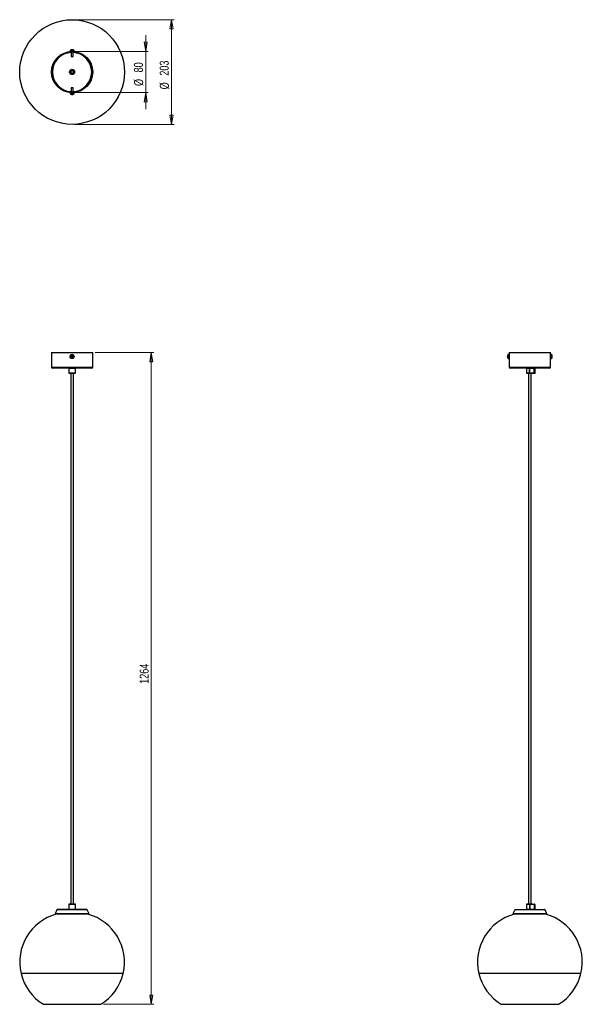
# Model space of a CAD drawing. Header units: millimetres. Extents: x 728 to 946, y 303 to 685.
import ezdxf

# ---------------------------------------------------------------- set-up
doc = ezdxf.new("R2010")
doc.units = ezdxf.units.MM
doc.styles.add('SLDTEXTSTYLE0', font='TXT', dxfattribs={"width": 0.75})
doc.dimstyles.new('SLDDIMSTYLE0', dxfattribs={"dimtxt": 3.5, "dimasz": 3.556, "dimexe": 0, "dimexo": 0.0625, "dimgap": 0.875, "dimtad": 1, "dimdec": 0, "dimlfac": 5, "dimrnd": 1e-09, "dimzin": 12, "dimdsep": 46, "dimtxsty": 'SLDTEXTSTYLE0', "dimblk1": 'CLOSED', "dimblk2": 'CLOSED', "dimsah": 1, "dimcen": 0.09, "dimadec": 0, "dimazin": 3, "dimtfac": 1, "dimtdec": 0, "dimtofl": 0, "dimtmove": 0, "dimatfit": 3, "dimldrblk": 'CLOSED', "dimfxl": 0, "dimfrac": 2, "dimtolj": 1, "dimtzin": 12, "dimarcsym": 0})
doc.dimstyles.new('SLDDIMSTYLE1', dxfattribs={"dimtxt": 3.5, "dimasz": 3.556, "dimexe": 0, "dimexo": 0.0625, "dimgap": 0.875, "dimtad": 1, "dimdec": 0, "dimlfac": 5, "dimrnd": 1e-09, "dimzin": 12, "dimdsep": 46, "dimtxsty": 'SLDTEXTSTYLE0', "dimblk1": 'CLOSED', "dimblk2": 'CLOSED', "dimsah": 1, "dimcen": 0.09, "dimadec": 0, "dimazin": 3, "dimtfac": 1, "dimtdec": 0, "dimtmove": 0, "dimatfit": 0, "dimldrblk": 'CLOSED', "dimfxl": 0, "dimfrac": 2, "dimtolj": 1, "dimtzin": 12, "dimarcsym": 0})

# ---------------------------------------------------------------- blocks, each defined once
blk = doc.blocks.new('_Closed')
at = {"color": 0, "linetype": 'ByBlock', "lineweight": -2}
for p, q in [((-1, 0.166667), (0, 0)), ((-1, 0.166667), (-1, -0.166667)), ((0, 0), (-1, -0.166667)), ((0, 0), (-1, 0))]:
    blk.add_line(p, q, dxfattribs=at)
blk = doc.blocks.new('_D')
at = {"color": 7, "linetype": 'Continuous', "lineweight": 0}
for p, q in [((757.23, 556.25), (779.93, 556.25)), ((778.93, 303.44), (778.93, 556.25)), ((760.36, 303.44), (779.93, 303.44))]:
    blk.add_line(p, q, dxfattribs=at)
at = {"color": 7, "linetype": 'Continuous', "lineweight": 18, "xscale": 3.556, "yscale": 3.556}
for p, rotation in [((778.93, 556.25, 16), 90.0000000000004), ((778.93, 303.44, 16), 270.0000000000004)]:
    blk.add_blockref('_Closed', p, dxfattribs=dict(at, rotation=rotation))
at = {"color": 7, "linetype": 'Continuous', "lineweight": 18, "insert": (774.42, 427.76), "char_height": 3.5, "attachment_point": 1, "rotation": 90, "style": 'SLDTEXTSTYLE0'}
blk.add_mtext('1264', dxfattribs=at)
blk = doc.blocks.new('_D_1')
at = {"color": 7, "linetype": 'Continuous', "lineweight": 0}
for p, q in [((776.78, 673.11), (776.78, 679.46)), ((749.23, 673.11), (777.78, 673.11)), ((776.78, 673.11), (776.78, 657.11)), ((749.23, 657.11), (777.78, 657.11)), ((776.78, 657.11), (776.78, 650.76))]:
    blk.add_line(p, q, dxfattribs=at)
at = {"color": 7, "linetype": 'Continuous', "lineweight": 18, "xscale": 3.556, "yscale": 3.556}
for p, rotation in [((776.78, 673.11, 121.76), 270.0000000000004), ((776.78, 657.11, 121.76), 90.0000000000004)]:
    blk.add_blockref('_Closed', p, dxfattribs=dict(at, rotation=rotation))
at = {"color": 7, "linetype": 'Continuous', "lineweight": 18, "char_height": 3.5, "attachment_point": 1, "rotation": 90, "style": 'SLDTEXTSTYLE0'}
for s, insert in [('80', (772.21, 664.97)), ('%%c', (772.27, 659.69))]:
    blk.add_mtext(s, dxfattribs=dict(at, insert=insert))
blk = doc.blocks.new('_D_2')
at = {"color": 7, "linetype": 'Continuous', "lineweight": 0}
for p, q in [((749.23, 685.41), (787.77, 685.41)), ((786.77, 685.41), (786.77, 644.8)), ((749.23, 644.8), (787.77, 644.8))]:
    blk.add_line(p, q, dxfattribs=at)
at = {"color": 7, "linetype": 'Continuous', "lineweight": 18, "xscale": 3.556, "yscale": 3.556}
for p, rotation in [((786.77, 685.41, 121.76), 90.0000000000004), ((786.77, 644.8, 121.76), 270.0000000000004)]:
    blk.add_blockref('_Closed', p, dxfattribs=dict(at, rotation=rotation))
at = {"color": 7, "linetype": 'Continuous', "lineweight": 18, "char_height": 3.5, "attachment_point": 1, "rotation": 90, "style": 'SLDTEXTSTYLE0'}
for s, insert in [('203', (782.2, 663.68)), ('%%c', (782.25, 658.4))]:
    blk.add_mtext(s, dxfattribs=dict(at, insert=insert))

msp = doc.modelspace()

# ---------------------------------------------------------------- linework, layer by layer
at = {"color": 7, "linetype": 'Continuous', "lineweight": 25}
for p, q in [((747.43, 673.46), (747.43, 673.15)), ((747.43, 673.15), (748.71, 673.15)), ((747.83, 673.11), (747.83, 673.1)), ((747.83, 672.94), (747.83, 671.15)), ((748.04, 673.76), (748.03, 673.76)), ((748.04, 673.76), (748.04, 673.72)), ((748.15, 673.76), (748.25, 673.76)), ((748.31, 673.76), (748.25, 673.76)), ((748.41, 673.76), (748.43, 673.76)), ((748.63, 673.1), (748.63, 673.11)), ((748.63, 671.15), (748.63, 672.94)), ((748.71, 673.15), (749.03, 673.15)), ((749.03, 673.15), (749.03, 673.46)), ((747.83, 671.15), (748.47, 671.15)), ((748.47, 671.15), (748.63, 671.15)), ((747.64, 665.91), (747.64, 665.38)), ((747.64, 665.38), (747.77, 665.38)), ((747.78, 666), (747.69, 665.47)), ((747.69, 665.47), (747.82, 665.45)), ((747.77, 665.97), (747.72, 665.97)), ((748.87, 665.87), (747.87, 666.04)), ((748.72, 665.3), (748.85, 665.27)), ((748.85, 665.27), (748.94, 665.8)), ((747.43, 657.03), (747.43, 656.72)), ((748.88, 657.03), (747.43, 657.03)), ((747.83, 659.03), (747.83, 657.28)), ((748.55, 659.03), (747.83, 659.03)), ((747.83, 657.12), (747.83, 657.07)), ((748.63, 659.03), (748.55, 659.03)), ((748.63, 657.28), (748.63, 659.03)), ((748.63, 657.07), (748.63, 657.12)), ((749.03, 657.03), (748.88, 657.03)), ((749.03, 656.72), (749.03, 657.03)), ((748.04, 656.43), (748.03, 656.43)), ((748.15, 656.43), (748.21, 656.43)), ((748.31, 656.43), (748.21, 656.43)), ((748.41, 656.43), (748.41, 656.46)), ((748.41, 656.43), (748.43, 656.43)), ((740.23, 556.25), (740.23, 550.65)), ((740.23, 556.25), (756.23, 556.25)), ((748.03, 554.72), (747.85, 554.59)), ((747.91, 555), (748.04, 554.81)), ((747.97, 554.42), (748.15, 554.55)), ((748.01, 554.7), (748.13, 554.54)), ((748.2, 554.95), (748.03, 554.83)), ((748.21, 554.94), (748.08, 555.12)), ((748.25, 554.53), (748.38, 554.35)), ((748.26, 554.52), (748.43, 554.64)), ((748.49, 555.05), (748.31, 554.92)), ((748.45, 554.77), (748.33, 554.93)), ((748.54, 554.47), (748.41, 554.65)), ((748.43, 554.75), (748.61, 554.88)), ((756.23, 550.65), (756.23, 556.25)), ((917.06, 554.92), (917.06, 554.94)), ((917.06, 554.81), (917.06, 554.75)), ((917.06, 554.65), (917.06, 554.75)), ((917.06, 554.55), (917.06, 554.53)), ((917.66, 555.53), (917.35, 555.53)), ((917.35, 553.93), (917.66, 553.93)), ((917.66, 555.2), (917.66, 555.53)), ((917.66, 553.93), (917.66, 555.2)), ((917.74, 555.13), (917.7, 555.13)), ((917.7, 554.33), (917.74, 554.33)), ((917.74, 556.25), (917.74, 555.19)), ((917.74, 556.25), (933.74, 556.25)), ((917.74, 554.33), (917.74, 550.65)), ((917.75, 554.8), (917.75, 554.73)), ((933.73, 554.73), (933.73, 554.8)), ((933.74, 555.19), (933.74, 556.25)), ((933.74, 554.33), (933.74, 554.33)), ((933.74, 550.65), (933.74, 554.33)), ((934.09, 555.53), (933.78, 555.53)), ((933.78, 555.53), (933.78, 555.38)), ((933.78, 555.38), (933.78, 553.93)), ((933.78, 553.93), (934.09, 553.93)), ((934.39, 554.92), (934.39, 554.94)), ((934.39, 554.81), (934.39, 554.71)), ((934.39, 554.66), (934.39, 554.71)), ((934.39, 554.55), (934.39, 554.53)), ((755.83, 550.25), (740.63, 550.25)), ((746.93, 550.15), (746.93, 548.32)), ((749.51, 548.32), (749.51, 550.15)), ((749.51, 550.15), (749.51, 550.15)), ((933.34, 550.25), (918.14, 550.25)), ((924.44, 550.15), (924.44, 548.32)), ((925.51, 548.32), (925.51, 550.15)), ((925.53, 550.15), (925.51, 550.15)), ((925.53, 550.15), (925.53, 548.32)), ((927.37, 550.15), (925.53, 550.15)), ((927.37, 548.32), (927.37, 550.15)), ((927.47, 550.15), (927.37, 550.15)), ((927.47, 550.15), (927.47, 548.32)), ((927.76, 550.15), (927.47, 550.15)), ((927.76, 548.32), (927.76, 550.15)), ((927.76, 548.32), (927.76, 550.15)), ((749.41, 548.22), (747.03, 548.22)), ((747.7, 548.22), (747.7, 342.28)), ((748.76, 342.28), (748.76, 548.22)), ((749.51, 548.32), (749.51, 548.32)), ((925.53, 548.22), (924.54, 548.22)), ((925.21, 548.22), (925.21, 342.28)), ((925.53, 548.32), (925.51, 548.32)), ((925.53, 548.32), (927.37, 548.32)), ((927.37, 548.22), (925.53, 548.22)), ((926.27, 342.28), (926.27, 548.22)), ((927.47, 548.32), (927.37, 548.32)), ((927.66, 548.22), (927.37, 548.22)), ((927.47, 548.32), (927.76, 548.32)), ((927.61, 549.82), (927.59, 549.82)), ((927.59, 548.64), (927.61, 548.64)), ((742.37, 340.13), (741.63, 338.51)), ((748.23, 340.25), (742.56, 340.25)), ((749.53, 342.18), (746.93, 342.18)), ((746.93, 342.18), (746.93, 340.35)), ((746.93, 340.35), (749.53, 340.35)), ((749.43, 342.28), (747.03, 342.28)), ((753.9, 340.25), (748.23, 340.25)), ((749.53, 340.35), (749.53, 342.18)), ((754.83, 338.51), (754.08, 340.13)), ((919.88, 340.13), (919.14, 338.51)), ((920.07, 340.25), (931.41, 340.25)), ((924.44, 342.18), (924.44, 340.35)), ((925.73, 342.28), (924.54, 342.28)), ((926.7, 342.28), (925.73, 342.28)), ((925.73, 340.35), (925.73, 342.18)), ((925.75, 342.18), (925.73, 342.18)), ((925.75, 340.35), (925.73, 340.35)), ((925.75, 342.18), (925.75, 340.35)), ((927.56, 342.18), (925.75, 342.18)), ((925.75, 340.35), (927.56, 340.35)), ((926.7, 342.28), (927.54, 342.28)), ((927.56, 340.35), (927.56, 342.18)), ((927.64, 342.18), (927.56, 342.18)), ((927.64, 340.35), (927.56, 340.35)), ((927.64, 342.18), (927.64, 340.35)), ((932.34, 338.51), (931.59, 340.13)), ((741.63, 338.51), (741.81, 338.42)), ((748.23, 338.51), (741.63, 338.51)), ((748.23, 338.42), (741.81, 338.42)), ((754.83, 338.51), (748.23, 338.51)), ((754.65, 338.42), (748.23, 338.42)), ((754.65, 338.42), (754.83, 338.51)), ((919.14, 338.51), (919.32, 338.42)), ((932.34, 338.51), (919.14, 338.51)), ((932.16, 338.42), (919.32, 338.42)), ((932.16, 338.42), (932.34, 338.51)), ((747.84, 315.44), (728.44, 315.44)), ((768.02, 315.44), (747.84, 315.44)), ((945.53, 315.44), (905.94, 315.44)), ((737.1, 303.44), (759.36, 303.44)), ((759.36, 303.44), (759.36, 303.44)), ((914.61, 303.44), (925.52, 303.44)), ((925.52, 303.44), (936.87, 303.44))]:
    msp.add_line(p, q, dxfattribs=at)
at = {"color": 8, "linetype": 'Continuous', "lineweight": 25}
for p, q in [((747.43, 673.46), (748.71, 673.46)), ((747.46, 673.52), (748.69, 673.52)), ((748.47, 673.11), (747.83, 673.11)), ((748.63, 673.11), (748.47, 673.11)), ((748.69, 673.52), (749, 673.52)), ((748.71, 673.46), (749.03, 673.46)), ((748.11, 666.1), (748.66, 666.01)), ((747.83, 657.07), (748.55, 657.07)), ((748.55, 657.07), (748.63, 657.07)), ((748.88, 656.72), (747.43, 656.72)), ((748.85, 656.66), (747.46, 656.66)), ((749, 656.66), (748.85, 656.66)), ((749.03, 656.72), (748.88, 656.72)), ((917.29, 555.19), (917.29, 555.51)), ((917.29, 553.96), (917.29, 555.19)), ((917.35, 555.2), (917.35, 555.53)), ((917.35, 553.93), (917.35, 555.2)), ((917.7, 555.13), (917.7, 554.97)), ((917.7, 554.97), (917.7, 554.33)), ((933.74, 555.06), (933.74, 555.13)), ((933.74, 554.33), (933.74, 555.06)), ((934.09, 555.53), (934.09, 555.38)), ((934.09, 555.38), (934.09, 553.93)), ((934.15, 555.51), (934.15, 555.35)), ((934.15, 555.35), (934.15, 553.96)), ((740.23, 550.65), (756.23, 550.65)), ((749.51, 550.15), (746.93, 550.15)), ((917.74, 550.65), (933.74, 550.65)), ((925.51, 550.15), (924.44, 550.15)), ((927.76, 550.15), (927.76, 550.15)), ((746.93, 548.32), (749.51, 548.32)), ((924.44, 548.32), (925.51, 548.32)), ((927.76, 548.32), (927.76, 548.32)), ((748.23, 340.13), (742.37, 340.13)), ((754.08, 340.13), (748.23, 340.13)), ((931.59, 340.13), (919.88, 340.13)), ((925.73, 342.18), (924.44, 342.18)), ((924.44, 340.35), (925.73, 340.35))]:
    msp.add_line(p, q, dxfattribs=at)
at = {"color": 7, "linetype": 'Continuous', "lineweight": 25, "flags": 128}
for points in [[(927.71, 549.23), (927.7, 549.44), (927.69, 549.62), (927.66, 549.75), (927.63, 549.82), (927.59, 549.82), (927.56, 549.75), (927.53, 549.62), (927.52, 549.44), (927.51, 549.23), (927.52, 549.02), (927.53, 548.84), (927.56, 548.71), (927.59, 548.64), (927.63, 548.64), (927.66, 548.71), (927.69, 548.84), (927.7, 549.02), (927.71, 549.23)], [(927.71, 549.23), (927.7, 549.43), (927.69, 549.61), (927.66, 549.74), (927.63, 549.81), (927.59, 549.81), (927.56, 549.74), (927.54, 549.61), (927.52, 549.43), (927.51, 549.23), (927.52, 549.03), (927.54, 548.85), (927.56, 548.72), (927.59, 548.65), (927.63, 548.65), (927.66, 548.72), (927.69, 548.85), (927.7, 549.03), (927.71, 549.23)], [(927.54, 549.01), (927.55, 548.88), (927.58, 548.78), (927.61, 548.74), (927.64, 548.78), (927.67, 548.88), (927.69, 549.04), (927.69, 549.23)], [(927.69, 549.23), (927.69, 549.42), (927.67, 549.58), (927.64, 549.68), (927.61, 549.72), (927.58, 549.68), (927.55, 549.58), (927.55, 549.56)]]:
    msp.add_lwpolyline(points, dxfattribs=at)
at = {"color": 7, "linetype": 'Continuous', "lineweight": 25}
for centre, radius in [((748.23, 665.11), 20.3), ((748.23, 665.11), 8), ((748.23, 665.11), 7.84), ((748.23, 665.11), 1), ((748.23, 665.11), 0.53), ((748.23, 554.73), 0.8), ((748.23, 554.73), 0.771)]:
    msp.add_circle(centre, radius, dxfattribs=at)
at = {"color": 8, "linetype": 'Continuous', "lineweight": 25}
for start, end in [(93.017, 266.983), (273.017, 86.983)]:
    msp.add_arc((748.23, 665.11), 7.6, start, end, dxfattribs=at)
at = {"color": 7, "linetype": 'Continuous', "lineweight": 25}
for centre, radius, start, end in [((747.5, 673.46), 0.072, 126.3584, 180), ((748.23, 672.47), 1.3, 98.9312, 126.3584), ((747.79, 673.11), 0.04, 0, 90), ((748.17, 672.9), 0.87, 99.6142, 111.9064), ((747.91, 673.2), 0.512, 83.1044, 96.8956), ((748.3, 672.9), 0.87, 99.6142, 111.9064), ((748.13, 673.24), 0.525, 61.3919, 76.9952), ((748.16, 672.91), 0.859, 73.0466, 80.4262), ((748.46, 672.78), 0.926, 84.8761, 95.1239), ((748.3, 673.24), 0.525, 61.3919, 76.9952), ((748.23, 672.47), 1.3, 53.6416, 81.0688), ((748.67, 673.11), 0.04, 90, 180), ((748.96, 673.46), 0.072, 0, 53.6416), ((748.23, 665.11), 0.8, 137.5189, 180), ((748.23, 665.11), 0.8, 180, 32.9159), ((747.79, 657.07), 0.04, 270, 0), ((748.67, 657.07), 0.04, 180, 270), ((747.5, 656.72), 0.072, 180, 233.6416), ((748.23, 657.71), 1.3, 233.6416, 261.0688), ((748, 657.41), 0.941, 264.9181, 275.0819), ((748.16, 656.92), 0.512, 241.0104, 256.7917), ((748.29, 657.29), 0.872, 253.4352, 260.5047), ((748.33, 656.92), 0.512, 241.0104, 256.7917), ((748.16, 657.3), 0.883, 279.5343, 291.7405), ((748.23, 657.71), 1.3, 278.9312, 306.3584), ((748.28, 657.3), 0.883, 279.5343, 291.7405), ((748.55, 656.97), 0.496, 262.9984, 277.0016), ((748.96, 656.72), 0.072, 306.3584, 0), ((750.23, 556.19), 2.88, 213.9064, 218.011), ((749.68, 552.73), 2.88, 123.9064, 128.011), ((748.23, 554.73), 0.202, 156.6456, 185.2717), ((748.23, 554.73), 0.17, 163.1998, 178.7176), ((748.23, 554.73), 0.17, 178.7176, 253.1998), ((748.23, 554.73), 0.17, 88.7176, 163.1998), ((748.23, 554.73), 0.202, 246.6456, 275.2717), ((748.23, 554.73), 0.17, 253.1998, 268.7176), ((748.23, 554.73), 0.202, 66.6456, 95.2717), ((748.23, 554.73), 0.17, 268.7176, 343.1998), ((748.23, 554.73), 0.17, 73.1998, 88.7176), ((748.23, 554.73), 0.17, 358.7176, 73.1998), ((746.77, 556.74), 2.88, 303.9064, 308.011), ((748.23, 554.73), 0.17, 343.1998, 358.7176), ((748.23, 554.73), 0.202, 336.6456, 5.2717), ((746.22, 553.28), 2.88, 33.9064, 38.011), ((918.34, 554.73), 1.3, 143.6416, 171.0688), ((917.55, 554.8), 0.512, 151.0104, 166.7917), ((917.92, 554.67), 0.872, 163.4352, 170.5047), ((917.55, 554.64), 0.512, 151.0104, 166.7917), ((917.93, 554.8), 0.883, 189.5343, 201.7405), ((918.34, 554.73), 1.3, 188.9312, 216.3584), ((917.93, 554.68), 0.883, 189.5343, 201.7405), ((918.04, 554.97), 0.941, 174.9181, 185.0819), ((917.6, 554.41), 0.496, 172.9984, 187.0016), ((917.35, 555.46), 0.072, 90, 143.6416), ((917.35, 554.01), 0.072, 216.3584, 270), ((917.7, 555.17), 0.04, 180, 270), ((917.7, 554.29), 0.04, 90, 180), ((933.74, 555.17), 0.04, 270, 0), ((933.74, 554.29), 0.04, 0, 90), ((934.09, 555.46), 0.072, 36.3584, 90), ((934.09, 554.01), 0.072, 270, 323.6416), ((933.1, 554.73), 1.3, 8.9312, 36.3584), ((933.1, 554.73), 1.3, 323.6416, 351.0688), ((933.53, 554.79), 0.87, 9.6142, 21.9064), ((933.83, 555.05), 0.512, 353.1044, 6.8956), ((933.53, 554.67), 0.87, 9.6142, 21.9064), ((933.88, 554.83), 0.525, 331.3919, 346.9952), ((933.41, 554.5), 0.926, 354.8761, 5.1239), ((933.88, 554.67), 0.525, 331.3919, 346.9952), ((933.54, 554.8), 0.859, 343.0466, 350.4262), ((740.63, 550.65), 0.4, 180, 270), ((747.03, 550.15), 0.1, 90, 180), ((749.41, 550.15), 0.0993, 359.5665, 89.5598), ((749.41, 550.15), 0.1, 359.9985, 89.9985), ((755.83, 550.65), 0.4, 270, 0), ((918.14, 550.65), 0.4, 180, 270), ((924.54, 550.15), 0.1, 90, 180), ((925.67, 550.17), 0.159, 151.5683, 188.7666), ((923.06, 550.17), 2.47, 359.4199, 1.7407), ((924.9, 550.17), 2.47, 359.4199, 1.7407), ((927.37, 550.15), 0.0993, 359.6017, 89.5961), ((927.66, 550.15), 0.1, 0, 90), ((927.66, 550.15), 0.0993, 359.6017, 89.5961), ((933.34, 550.65), 0.4, 270, 0), ((747.03, 548.32), 0.1, 180, 270), ((749.41, 548.31), 0.0993, 270.4402, 0.4335), ((749.41, 548.32), 0.1, 270.0015, 0.0015), ((924.54, 548.32), 0.1, 180, 270), ((925.67, 548.29), 0.159, 171.2334, 208.4317), ((923.06, 548.29), 2.47, 358.2593, 0.5801), ((924.9, 548.29), 2.47, 358.2593, 0.5801), ((927.37, 548.31), 0.0993, 270.4039, 0.3983), ((927.66, 548.32), 0.1, 270, 0), ((927.66, 548.31), 0.0993, 270.4039, 0.3983), ((742.56, 340.05), 0.2, 90, 155.3084), ((747.03, 342.18), 0.1, 90.0008, 180.0008), ((747.03, 340.35), 0.1, 179.9992, 269.9992), ((749.43, 342.18), 0.1, 359.9992, 89.9992), ((749.43, 340.35), 0.1, 270.0008, 0.0008), ((753.9, 340.05), 0.2, 24.6916, 90), ((920.07, 340.05), 0.2, 90, 155.3084), ((924.54, 342.18), 0.1, 90, 180), ((924.54, 340.35), 0.1, 180, 270), ((929.18, 342.2), 3.45, 178.7538, 180.4153), ((925.59, 342.2), 0.157, 351.125, 28.8552), ((929.18, 340.32), 3.45, 179.5847, 181.2462), ((925.59, 340.32), 0.157, 331.1448, 8.875), ((927.4, 342.2), 0.157, 351.125, 28.8552), ((927.54, 342.18), 0.1, 0, 90), ((927.4, 340.32), 0.157, 331.1448, 8.875), ((927.54, 340.35), 0.1, 270, 0), ((931.41, 340.05), 0.2, 24.6916, 90), ((747.18, 319.84), 19.25, 105.2374, 193.2215), ((749.28, 319.84), 19.25, 346.7785, 74.7626), ((924.69, 319.84), 19.25, 105.2374, 193.2215), ((926.79, 319.84), 19.25, 346.7785, 74.7626), ((747.18, 319.84), 19.25, 193.2215, 238.4237), ((749.28, 319.84), 19.25, 301.5763, 346.7785), ((924.69, 319.84), 19.25, 193.2215, 238.4237), ((926.79, 319.84), 19.25, 301.5763, 346.7785)]:
    msp.add_arc(centre, radius, start, end, dxfattribs=at)
for points, knots in [([(917.74, 555.19), (917.74, 555.19), (917.74, 555.2), (917.74, 555.16), (917.74, 555.08), (917.75, 554.97), (917.75, 554.87), (917.75, 554.81), (917.75, 554.8)], [0, 0, 0, 0, 0.073728, 0.288096, 0.502562, 0.717262, 0.931966, 1, 1, 1, 1]), ([(917.75, 554.73), (917.75, 554.69), (917.75, 554.6), (917.74, 554.48), (917.74, 554.39), (917.74, 554.34), (917.74, 554.34), (917.74, 554.34)], [0, 0, 0, 0, 0.214655, 0.429304, 0.644121, 0.859048, 1, 1, 1, 1]), ([(933.73, 554.8), (933.73, 554.84), (933.73, 554.93), (933.73, 555.05), (933.73, 555.14), (933.74, 555.19), (933.74, 555.19), (933.74, 555.19)], [0, 0, 0, 0, 0.214655, 0.429304, 0.644121, 0.859048, 1, 1, 1, 1]), ([(933.74, 554.34), (933.74, 554.34), (933.74, 554.33), (933.74, 554.37), (933.73, 554.45), (933.73, 554.56), (933.73, 554.66), (933.73, 554.72), (933.73, 554.73)], [0, 0, 0, 0, 0.073728, 0.288096, 0.502562, 0.717262, 0.931966, 1, 1, 1, 1])]:
    msp.add_open_spline(points, degree=3, knots=knots, dxfattribs=at)

# ---------------------------------------------------------------- dimensions: what is measured, and where the dimension line sits
at = {"color": 7, "linetype": 'Continuous', "lineweight": 18}
for base, p1, p2, dimstyle, picture, middle in [((786.77, 644.8), (748.23, 685.41), (748.23, 644.8), 'SLDDIMSTYLE0', '_D_2', (786.77, 664.92)), ((776.78, 657.11), (748.23, 673.11), (748.23, 657.11), 'SLDDIMSTYLE1', '_D_1', (776.78, 664.92))]:
    dim = msp.add_linear_dim(base=base, p1=p1, p2=p2, angle=90, text='%%c<>', dimstyle=dimstyle, dxfattribs=at)
    dim.commit()
    dim.dimension.update_dxf_attribs({"geometry": picture, "text_midpoint": middle, "dimtype": 160})
dim = msp.add_linear_dim(base=(778.93, 556.25), p1=(759.36, 303.44), p2=(756.23, 556.25), angle=90, dimstyle='SLDDIMSTYLE0', dxfattribs=at)
dim.commit()
dim.dimension.update_dxf_attribs({"geometry": '_D', "text_midpoint": (778.93, 432.93), "dimtype": 160})

doc.saveas('drawing.dxf')
